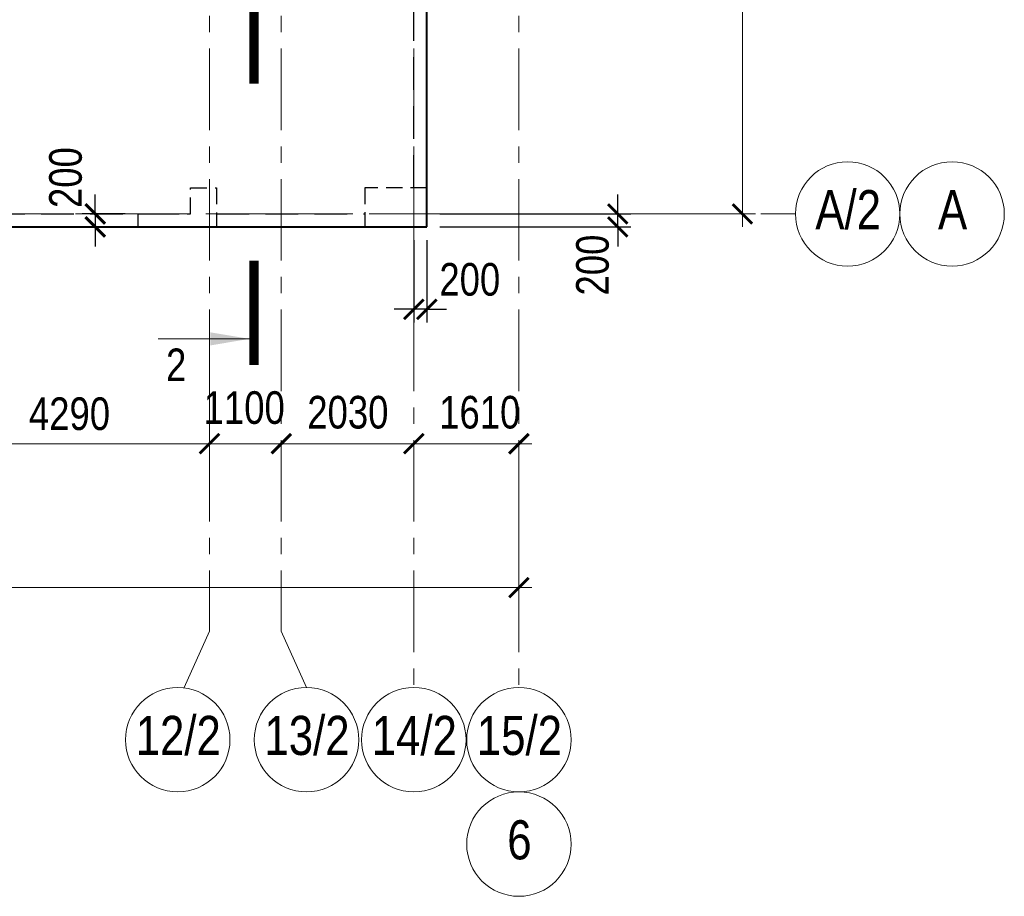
# Model space of a CAD drawing. Header units: inches. Extents: x -8638239 to -8523853, y 3840912 to 4564380.
# Tile 101 of 106: x -8564770 to -8549686, y 4528450 to 4541885. Entities that reach past the tile are written whole.
import ezdxf
from ezdxf.enums import TextEntityAlignment as Align

# ---------------------------------------------------------------- set-up
doc = ezdxf.new("R2010")
doc.units = ezdxf.units.IN
doc.header["$LTSCALE"] = 1000
doc.header["$MEASUREMENT"] = 0
for name, pattern in [('CENTER', [2, 1.25, -0.25, 0.25, -0.25]), ('HIDDEN', [0.375, 0.25, -0.125]), ('Штрихпунктирная', [6.702778, 3.527778, -1.763889, 0, -1.411111])]:
    doc.linetypes.add(name, pattern=pattern)
for name, color, linetype, lineweight in [('-2._План подземной парковки -2 этаж_1_АР-Чертеж-Оси_Осевые размеры.АР_Ном._пера__120', 7, 'Continuous', 0), ('СК-040-С(тены)', 12, 'HIDDEN', 25), ('СК-043-С-ПИЛОНЫ', 5, 'HIDDEN', 25), ('СК-050-П(литы перекрытия)', 3, 'Continuous', 40), ('СК-052-П-БАЛКИ', 1, 'HIDDEN', 30), ('СК-100-О(си)', 7, 'CENTER', 15), ('СК-100-О(си)_имя', 7, 'CENTER', 15), ('СК-110-О-РАЗМЕРЫ', 7, 'Continuous', 15), ('СК-300-Р(азмеры)', 7, 'Continuous', 20), ('СК-400-Т(екст)', 7, 'Continuous', 20), ('СК-500-С(ечения)', 5, 'Continuous', 40)]:
    doc.layers.add(name, color=color, linetype=linetype, lineweight=lineweight)
doc.styles.add('ARIAL_annotative', font='arial.ttf', dxfattribs={"width": 0.8, "height": 2.5})
doc.styles.add('RUSS', font='arial.ttf', dxfattribs={"width": 0.8})
doc.dimstyles.new('100-200', dxfattribs={"dimscale": 0, "dimtxt": 500, "dimasz": 300, "dimexe": 200, "dimexo": 200, "dimgap": 200, "dimtad": 1, "dimdec": 0, "dimzin": 0, "dimdsep": 46, "dimtxsty": 'RUSS', "dimblk": 'ARCHTICK', "dimcen": 0.096, "dimdle": 200, "dimclrd": 7, "dimclre": 7, "dimclrt": 256, "dimadec": 0, "dimazin": 0, "dimtfac": 1, "dimtdec": 0, "dimtmove": 2, "dimatfit": 3, "dimldrblk": 'OBLIQUE', "dimfxl": 1, "dimtolj": 1, "dimtzin": 0, "dimarcsym": 0})

# ---------------------------------------------------------------- blocks, each defined once
blk = doc.blocks.new('A$Cc2edbf5f')
at = {"layer": 'СК-040-С(тены)'}
blk.add_lwpolyline([(39700, -200), (39700, 0), (40500, 0), (40500, 398), (40900, 398), (40900, -200), (39700, -200)], dxfattribs=at)
at = {"layer": 'СК-043-С-ПИЛОНЫ'}
blk.add_lwpolyline([(43171, -200), (44120, -200), (44120, 400), (43170, 400), (43170, -199, 0.414211)], format="xyb", close=True, dxfattribs=at)
blk = doc.blocks.new('_ArchTick')
at = {"color": 0, "linetype": 'ByBlock', "const_width": 0.15}
blk.add_lwpolyline([(-0.5, -0.5), (0.5, 0.5)], dxfattribs=at)
blk = doc.blocks.new('*D333')
at = {"layer": 'Defpoints', "color": 0, "transparency": 16777216}
for p in [(-7420, -2470), (-3130, -2470), (-3130, -3521)]:
    blk.add_point(p, dxfattribs=at)
at = {"layer": 'СК-110-О-РАЗМЕРЫ', "color": 7, "lineweight": -2, "transparency": 16777216}
for p, q in [((-7420, -2670), (-7420, -3721)), ((-3130, -2670), (-3130, -3721)), ((-7620, -3521), (-2930, -3521))]:
    blk.add_line(p, q, dxfattribs=at)
at = {"layer": 'СК-110-О-РАЗМЕРЫ', "color": 7, "lineweight": -2, "transparency": 16777216, "xscale": 300, "yscale": 300, "zscale": 300, "rotation": 180}
blk.add_blockref('_ArchTick', (-7420, -3521), dxfattribs=at)
at = {"layer": 'СК-110-О-РАЗМЕРЫ', "color": 7, "lineweight": -2, "transparency": 16777216, "xscale": 300, "yscale": 300, "zscale": 300}
blk.add_blockref('_ArchTick', (-3130, -3521), dxfattribs=at)
at = {"layer": 'СК-110-О-РАЗМЕРЫ', "transparency": 16777216, "insert": (-5275, -3065), "char_height": 500, "attachment_point": 5, "style": 'RUSS'}
blk.add_mtext('\\A1;4290', dxfattribs=at)
blk = doc.blocks.new('_Oblique')
at = {"color": 0, "linetype": 'ByBlock', "lineweight": -2}
blk.add_line((-0.5, -0.5), (0.5, 0.5), dxfattribs=at)
blk = doc.blocks.new('*D334')
at = {"layer": 'Defpoints', "color": 0, "transparency": 16777216}
for p in [(-3130, -3521), (-2030, -3521), (-2030, -3521)]:
    blk.add_point(p, dxfattribs=at)
at = {"layer": 'СК-300-Р(азмеры)', "color": 7, "lineweight": -2, "transparency": 16777216}
blk.add_line((-3330, -3521), (-1830, -3521), dxfattribs=at)
at = {"layer": 'СК-300-Р(азмеры)', "color": 7, "lineweight": -2, "transparency": 16777216, "xscale": 300, "yscale": 300, "zscale": 300, "rotation": 180}
blk.add_blockref('_ArchTick', (-3130, -3521), dxfattribs=at)
at = {"layer": 'СК-300-Р(азмеры)', "color": 7, "lineweight": -2, "transparency": 16777216, "xscale": 300, "yscale": 300, "zscale": 300}
blk.add_blockref('_ArchTick', (-2030, -3521), dxfattribs=at)
at = {"layer": 'СК-300-Р(азмеры)', "transparency": 16777216, "insert": (-2598, -2971), "char_height": 500, "attachment_point": 5, "style": 'RUSS'}
blk.add_mtext('\\A1;1100', dxfattribs=at)
blk = doc.blocks.new('*D335')
at = {"layer": 'Defpoints', "color": 0, "transparency": 16777216}
for p in [(-2030, -3521), (-2030, -3521), (0, -3521)]:
    blk.add_point(p, dxfattribs=at)
at = {"layer": 'СК-300-Р(азмеры)', "color": 7, "lineweight": -2, "transparency": 16777216}
blk.add_line((200, -3521), (-2230, -3521), dxfattribs=at)
at = {"layer": 'СК-300-Р(азмеры)', "color": 7, "lineweight": -2, "transparency": 16777216, "xscale": 300, "yscale": 300, "zscale": 300, "rotation": 180}
blk.add_blockref('_ArchTick', (-2030, -3521), dxfattribs=at)
at = {"layer": 'СК-300-Р(азмеры)', "color": 7, "lineweight": -2, "transparency": 16777216, "xscale": 300, "yscale": 300, "zscale": 300}
blk.add_blockref('_ArchTick', (0, -3521), dxfattribs=at)
at = {"layer": 'СК-300-Р(азмеры)', "transparency": 16777216, "insert": (-1010, -3042), "char_height": 500, "attachment_point": 5, "style": 'RUSS'}
blk.add_mtext('\\A1;2030', dxfattribs=at)
blk = doc.blocks.new('*D336')
at = {"layer": 'Defpoints', "color": 0, "transparency": 16777216}
for p in [(0, -3521), (1610, -3521), (1610, -3521)]:
    blk.add_point(p, dxfattribs=at)
at = {"layer": 'СК-300-Р(азмеры)', "color": 7, "lineweight": -2, "transparency": 16777216}
blk.add_line((-200, -3521), (1810, -3521), dxfattribs=at)
at = {"layer": 'СК-300-Р(азмеры)', "color": 7, "lineweight": -2, "transparency": 16777216, "xscale": 300, "yscale": 300, "zscale": 300, "rotation": 180}
blk.add_blockref('_ArchTick', (0, -3521), dxfattribs=at)
at = {"layer": 'СК-300-Р(азмеры)', "color": 7, "lineweight": -2, "transparency": 16777216, "xscale": 300, "yscale": 300, "zscale": 300}
blk.add_blockref('_ArchTick', (1610, -3521), dxfattribs=at)
at = {"layer": 'СК-300-Р(азмеры)', "transparency": 16777216, "insert": (1010, -3042), "char_height": 500, "attachment_point": 5, "style": 'RUSS'}
blk.add_mtext('\\A1;1610', dxfattribs=at)
blk = doc.blocks.new('*D337')
at = {"layer": 'Defpoints', "color": 0, "transparency": 16777216}
for p in [(2391, 7435), (5035, 7435), (2391, 0)]:
    blk.add_point(p, dxfattribs=at)
at = {"layer": 'СК-300-Р(азмеры)', "color": 7, "lineweight": -2, "transparency": 16777216}
for p, q in [((5035, -200), (5035, 7635)), ((2591, 7435), (5235, 7435)), ((2591, 0), (5235, 0))]:
    blk.add_line(p, q, dxfattribs=at)
at = {"layer": 'СК-300-Р(азмеры)', "color": 7, "lineweight": -2, "transparency": 16777216, "xscale": 300, "yscale": 300, "zscale": 300}
for p, rotation in [((5035, 7435), 90), ((5035, 0), 270)]:
    blk.add_blockref('_ArchTick', p, dxfattribs=dict(at, rotation=rotation))
at = {"layer": 'СК-300-Р(азмеры)', "transparency": 16777216, "insert": (4580, 3718), "char_height": 500, "attachment_point": 5, "rotation": 90, "style": 'RUSS'}
blk.add_mtext('\\A1;7435', dxfattribs=at)
blk = doc.blocks.new('*D321')
at = {"layer": 'Defpoints', "color": 0, "transparency": 16777216}
for p in [(-21750, -3521), (1610, -3521), (-21750, -5726)]:
    blk.add_point(p, dxfattribs=at)
at = {"layer": 'СК-110-О-РАЗМЕРЫ', "color": 7, "lineweight": -2, "transparency": 16777216}
for p, q in [((-21750, -3721), (-21750, -5926)), ((1610, -3721), (1610, -5926)), ((1810, -5726), (-21950, -5726))]:
    blk.add_line(p, q, dxfattribs=at)
at = {"layer": 'СК-110-О-РАЗМЕРЫ', "color": 7, "lineweight": -2, "transparency": 16777216, "xscale": 300, "yscale": 300, "zscale": 300, "rotation": 180}
blk.add_blockref('_ArchTick', (-21750, -5726), dxfattribs=at)
at = {"layer": 'СК-110-О-РАЗМЕРЫ', "color": 7, "lineweight": -2, "transparency": 16777216, "xscale": 300, "yscale": 300, "zscale": 300}
blk.add_blockref('_ArchTick', (1610, -5726), dxfattribs=at)
at = {"layer": 'СК-110-О-РАЗМЕРЫ', "transparency": 16777216, "insert": (-10070, -5271), "char_height": 500, "attachment_point": 5, "style": 'RUSS'}
blk.add_mtext('\\A1;23360', dxfattribs=at)
blk = doc.blocks.new('Сечение')
at = {"layer": 'СК-500-С(ечения)', "linetype": 'Continuous', "lineweight": 15, "ltscale": 100}
blk.add_line((-200, -35), (-200, -735), dxfattribs=at)
at = {"layer": 'СК-500-С(ечения)', "linetype": 'Continuous', "ltscale": 100, "const_width": 70}
blk.add_lwpolyline([(-400, 0), (400, 0)], dxfattribs=at)
at = {"layer": 'СК-500-С(ечения)', "linetype": 'Continuous', "ltscale": 100}
blk.add_solid([(-200, -35), (-250.3, -335.5), (-149.7, -335.5)], dxfattribs=at)
blk = doc.blocks.new('*U29')
at = {"layer": 'СК-400-Т(екст)', "ltscale": 100, "yscale": 0.01, "zscale": 0.01, "rotation": 89.99999999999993}
for p, xscale in [((0, -4), -0.01), ((0, -25.56), 0.01)]:
    blk.add_blockref('Сечение', p, dxfattribs=dict(at, xscale=xscale))
at = {"layer": 'СК-500-С(ечения)', "color": 0, "ltscale": 100, "style": 'ARIAL_annotative', "width": 0.8}
blk.add_attdef('НОМЕР_СЕЧЕНИЯ_1_1(НОМЕР_ЛИСТА)', text='', height=2.5, rotation=180, dxfattribs=at).set_placement((6.74, -1.226), align=Align.RIGHT)
blk.add_attdef('НОМЕР_СЕЧЕНИЯ_2_1(НОМЕР_ЛИСТА)', text='', height=2.5, rotation=180, dxfattribs=at).set_placement((6.74, -27.594), align=Align.BOTTOM_LEFT)
blk = doc.blocks.new('*D30')
at = {"layer": 'Defpoints', "color": 0, "transparency": 16777216}
for p in [(-8562952, 4538908), (-8563612, 4538708), (-8562952, 4538708)]:
    blk.add_point(p, dxfattribs=at)
at = {"layer": 'СК-110-О-РАЗМЕРЫ', "color": 7, "lineweight": -2, "transparency": 16777216}
for p, q in [((-8563612, 4538908), (-8563612, 4539208)), ((-8563152, 4538908), (-8563812, 4538908)), ((-8563612, 4538908), (-8563612, 4538708)), ((-8563152, 4538708), (-8563812, 4538708)), ((-8563612, 4538708), (-8563612, 4538408))]:
    blk.add_line(p, q, dxfattribs=at)
at = {"layer": 'СК-110-О-РАЗМЕРЫ', "color": 7, "lineweight": -2, "transparency": 16777216, "xscale": 300, "yscale": 300, "zscale": 300}
for p, rotation in [((-8563612, 4538908), 270), ((-8563612, 4538708), 90)]:
    blk.add_blockref('_ArchTick', p, dxfattribs=dict(at, rotation=rotation))
at = {"layer": 'СК-110-О-РАЗМЕРЫ', "transparency": 16777216, "insert": (-8564065, 4539465), "char_height": 500, "attachment_point": 5, "rotation": 90, "style": 'RUSS'}
blk.add_mtext('\\A1;200', dxfattribs=at)
blk = doc.blocks.new('*D342')
at = {"layer": 'Defpoints', "color": 0, "transparency": 16777216}
for p in [(-8558532, 4538908), (-8555608, 4538908), (-8558532, 4538708)]:
    blk.add_point(p, dxfattribs=at)
at = {"layer": 'СК-110-О-РАЗМЕРЫ', "color": 7, "lineweight": -2, "transparency": 16777216}
for p, q in [((-8555608, 4538908), (-8555608, 4539208)), ((-8558332, 4538908), (-8555408, 4538908)), ((-8555608, 4538708), (-8555608, 4538908)), ((-8558332, 4538708), (-8555408, 4538708)), ((-8555608, 4538708), (-8555608, 4538408))]:
    blk.add_line(p, q, dxfattribs=at)
at = {"layer": 'СК-110-О-РАЗМЕРЫ', "color": 7, "lineweight": -2, "transparency": 16777216, "xscale": 300, "yscale": 300, "zscale": 300}
for p, rotation in [((-8555608, 4538908), 270), ((-8555608, 4538708), 90)]:
    blk.add_blockref('_ArchTick', p, dxfattribs=dict(at, rotation=rotation))
at = {"layer": 'СК-110-О-РАЗМЕРЫ', "transparency": 16777216, "insert": (-8555992, 4538124), "char_height": 500, "attachment_point": 5, "rotation": 90, "style": 'RUSS'}
blk.add_mtext('\\A1;200', dxfattribs=at)
blk = doc.blocks.new('*D347')
at = {"layer": 'Defpoints', "color": 0, "transparency": 16777216}
for p in [(-8558732, 4538708), (-8558532, 4538708), (-8558732, 4537446)]:
    blk.add_point(p, dxfattribs=at)
at = {"layer": 'СК-110-О-РАЗМЕРЫ', "color": 7, "lineweight": -2, "transparency": 16777216}
for p, q in [((-8558732, 4538508), (-8558732, 4537246)), ((-8558532, 4538508), (-8558532, 4537246)), ((-8558732, 4537446), (-8559032, 4537446)), ((-8558532, 4537446), (-8558732, 4537446)), ((-8558532, 4537446), (-8558232, 4537446))]:
    blk.add_line(p, q, dxfattribs=at)
at = {"layer": 'СК-110-О-РАЗМЕРЫ', "color": 7, "lineweight": -2, "transparency": 16777216, "xscale": 300, "yscale": 300, "zscale": 300}
blk.add_blockref('_ArchTick', (-8558732, 4537446), dxfattribs=at)
at = {"layer": 'СК-110-О-РАЗМЕРЫ', "color": 7, "lineweight": -2, "transparency": 16777216, "xscale": 300, "yscale": 300, "zscale": 300, "rotation": 180}
blk.add_blockref('_ArchTick', (-8558532, 4537446), dxfattribs=at)
at = {"layer": 'СК-110-О-РАЗМЕРЫ', "transparency": 16777216, "insert": (-8557874, 4537902), "char_height": 500, "attachment_point": 5, "style": 'RUSS'}
blk.add_mtext('\\A1;200', dxfattribs=at)
blk = doc.blocks.new('оси')
at = {"layer": '-2._План подземной парковки -2 этаж_1_АР-Чертеж-Оси_Осевые размеры.АР_Ном._пера__120', "color": 7, "linetype": 'Штрихпунктирная', "lineweight": 0}
blk.add_line((4229.3, 0), (5229.3, 0), dxfattribs=at)
at = {"layer": 'СК-100-О(си)'}
for p, q in [((-3130, 18534.9), (-3130, -6395.3)), ((-2030, 18534.9), (-2030, -6395.3)), ((0, 18534.9), (0, -7257.5)), ((1610, 18534.9), (1610, -7257.5)), ((-46685.3, 0), (5846.2, 0))]:
    blk.add_line(p, q, dxfattribs=at)
at = {"layer": 'СК-100-О(си)', "ltscale": 1000}
for p, q in [((-3516.3, -7257.5), (-3130, -6395.3)), ((-1643.7, -7257.5), (-2030, -6395.3))]:
    blk.add_line(p, q, dxfattribs=at)
at = {"layer": 'СК-100-О(си)', "linetype": 'Continuous'}
for centre in [(6646.2, 0), (8246.2, 0), (-3616.3, -8057.5), (-1643.7, -8057.5), (0, -8057.5), (1610, -8057.5), (1610, -9657.5)]:
    blk.add_circle(centre, 800, dxfattribs=at)
at = {"layer": 'СК-100-О(си)_имя', "style": 'RUSS', "width": 0.8}
for s, p in [('А/2', (6654, 65.7)), ('А', (8254, 65.7)), ('12/2', (-3608.5, -7991.8)), ('13/2', (-1635.9, -7991.8)), ('14/2', (7.8, -7991.8)), ('15/2', (1617.8, -7991.8)), ('6', (1617.8, -9591.8))]:
    blk.add_text(s, height=600, dxfattribs=at).set_placement(p, align=Align.MIDDLE_CENTER)
at = {"layer": 'СК-110-О-РАЗМЕРЫ'}
dim = blk.add_linear_dim(base=(-3130, -3520.6), p1=(-7420, -2469.7), p2=(-3130, -2469.7), dimstyle='100-200', override={"dimscale": 1}, dxfattribs=at)
dim.commit()
dim.dimension.update_dxf_attribs({"geometry": '*D333', "text_midpoint": (-5275, -3065.3)})
dim = blk.add_linear_dim(base=(-21750, -5726.1), p1=(1610, -3520.6), p2=(-21750, -3520.6), angle=180, dimstyle='100-200', override={"dimscale": 1}, dxfattribs=at)
dim.commit()
dim.dimension.update_dxf_attribs({"geometry": '*D321', "text_midpoint": (-10070, -5270.7)})
at = {"layer": 'СК-300-Р(азмеры)'}
dim = blk.add_linear_dim(base=(5035.5, 7435), p1=(2391.1, 0), p2=(2391.1, 7435), angle=90, dimstyle='100-200', override={"dimscale": 1}, dxfattribs=at)
dim.commit()
dim.dimension.update_dxf_attribs({"geometry": '*D337', "text_midpoint": (4580, 3717.5)})
for base, p1, p2, picture, middle in [((-2030, -3520.6), (-3130, -3520.6), (-2030, -3520.6), '*D334', (-2598.4, -2971.4)), ((1610, -3520.6), (0, -3520.6), (1610, -3520.6), '*D336', (1010.3, -3041.9))]:
    dim = blk.add_linear_dim(base=base, p1=p1, p2=p2, dimstyle='100-200', override={"dimscale": 1}, dxfattribs=at)
    dim.commit()
    dim.dimension.update_dxf_attribs({"geometry": picture, "text_midpoint": middle, "dimtype": 160})
dim = blk.add_linear_dim(base=(-2030, -3520.6), p1=(0, -3520.6), p2=(-2030, -3520.6), angle=180, dimstyle='100-200', override={"dimscale": 1}, dxfattribs=at)
dim.commit()
dim.dimension.update_dxf_attribs({"geometry": '*D335', "text_midpoint": (-1010.3, -3041.9), "dimtype": 160})
blk = doc.blocks.new('A$C858fb3ef')
at = {"layer": 'СК-300-Р(азмеры)'}
blk.add_blockref('оси', (0, 0), dxfattribs=at)
blk = doc.blocks.new('A$C573b34c5')
blk.add_blockref('A$C858fb3ef', (0, 0))

msp = doc.modelspace()

# ---------------------------------------------------------------- linework, layer by layer
at = {"layer": 'СК-050-П(литы перекрытия)'}
for p, q in [((-8558531.9, 4538708.2), (-8558532, 4544198)), ((-8566191.9, 4538708.1), (-8558531.9, 4538708.2))]:
    msp.add_line(p, q, dxfattribs=at)
at = {"layer": 'СК-052-П-БАЛКИ', "ltscale": 2}
for p, q in [((-8558731.9, 4539308.1), (-8558732, 4544198.1)), ((-8565941.9, 4538908.1), (-8562151.8, 4538908.1)), ((-8561751.9, 4538908.1), (-8559481.9, 4538908.2))]:
    msp.add_line(p, q, dxfattribs=at)

# ---------------------------------------------------------------- block references
at = {"layer": 'СК-050-П(литы перекрытия)'}
msp.add_blockref('A$Cc2edbf5f', (-8602652.1, 4538907.6), dxfattribs=at)
at = {"layer": 'СК-300-Р(азмеры)'}
msp.add_blockref('A$C573b34c5', (-8558731.8, 4538907.7), dxfattribs=at)
at = {"layer": 'СК-500-С(ечения)'}
ref = msp.add_blockref('*U29', (-8561179.5, 4536593), dxfattribs=dict(at, xscale=200, yscale=200, zscale=200, rotation=180))
ref.add_attrib('НОМЕР_СЕЧЕНИЯ_2_1(НОМЕР_ЛИСТА)', '2', dxfattribs={"color": 0, "ltscale": 100, "height": 500, "rotation": 360, "style": 'ARIAL_annotative', "width": 0.8}).set_placement((-8562527.4, 4542111.7), align=Align.BOTTOM_LEFT)
ref.add_attrib('НОМЕР_СЕЧЕНИЯ_1_1(НОМЕР_ЛИСТА)', '2', dxfattribs={"color": 0, "ltscale": 100, "height": 500, "rotation": 360, "style": 'ARIAL_annotative', "width": 0.8}).set_placement((-8562216.7, 4536345.1), align=Align.RIGHT)

# ---------------------------------------------------------------- dimensions: what is measured, and where the dimension line sits
at = {"layer": 'СК-110-О-РАЗМЕРЫ'}
for base, p1, p2, picture, middle in [((-8563612.1, 4538708.1), (-8562951.9, 4538908.1), (-8562951.9, 4538708.1), '*D30', (-8564065.2, 4539465.4)), ((-8555608.4, 4538907.7), (-8558531.9, 4538708.1), (-8558531.9, 4538907.7), '*D342', (-8555992.2, 4538124))]:
    dim = msp.add_linear_dim(base=base, p1=p1, p2=p2, angle=90, dimstyle='100-200', override={"dimscale": 1}, dxfattribs=at)
    dim.commit()
    dim.dimension.update_dxf_attribs({"geometry": picture, "text_midpoint": middle, "dimtype": 160})
dim = msp.add_linear_dim(base=(-8558731.8, 4537446.1), p1=(-8558531.9, 4538708.2), p2=(-8558731.8, 4538708.2), dimstyle='100-200', override={"dimscale": 1}, dxfattribs=at)
dim.commit()
dim.dimension.update_dxf_attribs({"geometry": '*D347', "text_midpoint": (-8557874.4, 4537901.8), "dimtype": 160})

doc.saveas('drawing.dxf')
